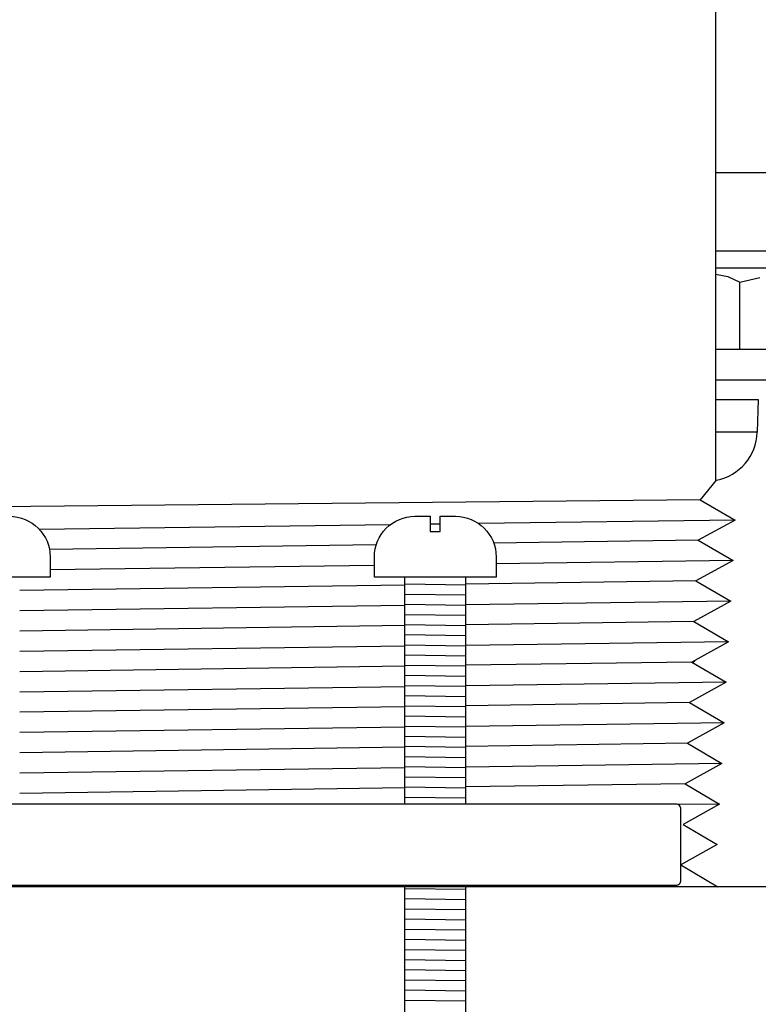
# Model space of a CAD drawing. Extents: x -169 to 2224, y 0 to 2796.
# Tile 140 of 256: x 1566.23 to 1568.5, y 406.75 to 409.78. Entities that reach past the tile are written whole.
import ezdxf

# ---------------------------------------------------------------- set-up
doc = ezdxf.new("R2010")
doc.units = 0
doc.header["$MEASUREMENT"] = 0
doc.header["$PDSIZE"] = 1
doc.layers.get('DEFPOINTS').update_dxf_attribs({"linetype": 'CONTINUOUS'})
for name, color, linetype in [('DIM', 3, 'CONTINUOUS'), ('GALV-4', 4, 'CONTINUOUS'), ('JACK-SCREW', 2, 'CONTINUOUS'), ('SPILL-BUCKET', 1, 'CONTINUOUS')]:
    doc.layers.add(name, color=color, linetype=linetype)
doc.styles.add('SIMPLEX', font='simplex')
doc.dimstyles.new('DIM64', dxfattribs={"dimscale": 64, "dimtxt": 0.09375, "dimasz": 0.09375, "dimexe": 0.0625, "dimexo": 0.0625, "dimgap": 0.046875, "dimtad": 1, "dimdec": 4, "dimzin": 3, "dimdsep": 46, "dimlunit": 4, "dimtxsty": 'SIMPLEX', "dimcen": 0, "dimclrd": 256, "dimclre": 256, "dimclrt": 256, "dimadec": 0, "dimazin": 0, "dimtfac": 1, "dimtdec": 4, "dimtmove": 0, "dimatfit": 3, "dimfxl": 1, "dimfrac": 2, "dimtolj": 1, "dimtzin": 0, "dimarcsym": 0})

# ---------------------------------------------------------------- blocks, each defined once
blk = doc.blocks.new('*D19')
at = {"layer": 'DEFPOINTS', "color": 0, "transparency": 16777216}
for p in [(1294.3654, 414.2886), (1931.8718, 414.0074), (1931.8718, 136.5159)]:
    blk.add_point(p, dxfattribs=at)
at = {"layer": 'DIM', "lineweight": -2, "transparency": 16777216}
for p, q in [((1294.3654, 410.2886), (1294.3654, 132.5159)), ((1931.8718, 410.0074), (1931.8718, 132.5159)), ((1300.3654, 136.5159), (1925.8718, 136.5159))]:
    blk.add_line(p, q, dxfattribs=at)
at = {"layer": 'DIM', "transparency": 16777216}
for points in [[(1300.3654, 137.5159), (1300.3654, 135.5159), (1294.3654, 136.5159)], [(1925.8718, 137.5159), (1925.8718, 135.5159), (1931.8718, 136.5159)]]:
    blk.add_solid(points, dxfattribs=at)
at = {"layer": 'DIM', "transparency": 16777216, "insert": (1613.1186, 144.0873), "char_height": 6, "attachment_point": 5, "style": 'SIMPLEX'}
blk.add_mtext('\\A1;53\'-1 1/2" (F.V. TANK SLAB)', dxfattribs=at)

msp = doc.modelspace()

# ---------------------------------------------------------------- linework, layer by layer
at = {"layer": 'GALV-4', "linetype": 'Continuous'}
for p, q in [((1568.37235, 409.86122), (1568.37235, 408.3614)), ((1568.32646, 408.30102), (1568.37586, 408.3614)), ((1568.32584, 408.30137), (1568.4334, 408.23892)), ((1568.4334, 408.23892), (1568.31922, 408.17646)), ((1568.31922, 408.17646), (1568.42678, 408.114)), ((1568.42678, 408.114), (1568.31259, 408.05155)), ((1568.31259, 408.05155), (1568.41982, 407.98909)), ((1568.41982, 407.98909), (1568.30597, 407.92663)), ((1568.30597, 407.92663), (1568.41286, 407.86417)), ((1568.41286, 407.86417), (1568.29935, 407.80172)), ((1568.29935, 407.80172), (1568.4059, 407.73926)), ((1568.31207, 407.80871), (1568.30296, 407.7996)), ((1568.4059, 407.73926), (1568.29273, 407.6768)), ((1568.29273, 407.6768), (1568.39895, 407.61434)), ((1568.39895, 407.61434), (1568.2861, 407.55189)), ((1568.2861, 407.55189), (1568.39199, 407.48943)), ((1568.39199, 407.48943), (1568.27948, 407.42697)), ((1568.27948, 407.42697), (1568.38503, 407.36451)), ((1568.38503, 407.36451), (1568.27286, 407.30206)), ((1568.27286, 407.30206), (1568.37808, 407.2396)), ((1568.37808, 407.2396), (1568.26624, 407.17714)), ((1568.26624, 407.17714), (1568.38039, 407.10916)), ((1568.38039, 407.10916), (1563.99165, 407.10916))]:
    msp.add_line(p, q, dxfattribs=at)
at = {"layer": 'GALV-4', "color": 7, "linetype": 'Continuous'}
for p, q in [((1568.32584, 408.30137), (1563.95396, 408.25736)), ((1567.3709, 408.22455), (1566.29112, 408.20995)), ((1567.52534, 408.22664), (1567.49409, 408.22622)), ((1568.4334, 408.23892), (1567.6435, 408.22824)), ((1567.32776, 408.16236), (1566.32187, 408.14805)), ((1568.31922, 408.17646), (1567.68997, 408.16751)), ((1567.32222, 408.09902), (1566.32392, 408.08548)), ((1568.42678, 408.114), (1567.69722, 408.10411)), ((1567.41597, 408.03875), (1566.23017, 408.02183)), ((1568.31259, 408.05155), (1567.60347, 408.04143)), ((1567.41597, 407.97543), (1566.23017, 407.9593)), ((1568.41982, 407.98909), (1567.60347, 407.97798)), ((1567.41597, 407.91389), (1566.23017, 407.89692)), ((1568.30597, 407.92663), (1567.60347, 407.91658)), ((1567.41597, 407.85057), (1566.23017, 407.83439)), ((1568.41286, 407.86417), (1567.60347, 407.85313)), ((1567.41597, 407.78903), (1566.23017, 407.77201)), ((1568.29935, 407.80172), (1567.60347, 407.79173)), ((1568.4059, 407.73926), (1567.60347, 407.72828)), ((1567.41597, 407.72571), (1566.23017, 407.70948)), ((1568.29273, 407.6768), (1567.60347, 407.66688)), ((1567.41597, 407.66418), (1566.23017, 407.6471)), ((1568.39895, 407.61434), (1567.60347, 407.60342)), ((1567.41597, 407.60085), (1566.23017, 407.58457)), ((1568.2861, 407.55189), (1567.60347, 407.54203)), ((1567.41597, 407.53932), (1566.23017, 407.52219)), ((1568.39199, 407.48943), (1567.60347, 407.47857)), ((1567.41597, 407.47599), (1566.23017, 407.45966)), ((1568.27948, 407.42697), (1567.60347, 407.41718)), ((1567.41597, 407.41446), (1566.23017, 407.39728)), ((1568.38503, 407.36451), (1568.25758, 407.36276))]:
    msp.add_line(p, q, dxfattribs=at)
at = {"layer": 'JACK-SCREW'}
for p, q in [((1567.41597, 407.3644), (1567.41597, 408.06305)), ((1567.60347, 407.3644), (1567.60347, 408.06305)), ((1567.41597, 406.68745), (1567.41597, 407.1144)), ((1567.60347, 406.06305), (1567.60347, 407.1144))]:
    msp.add_line(p, q, dxfattribs=at)
for points in [[(1566.32392, 408.12555), (1566.32392, 408.06305), (1565.94892, 408.06305), (1565.94892, 408.12555, -0.4142136), (1566.07392, 408.25055), (1566.12079, 408.25055), (1566.12079, 408.20367), (1566.15204, 408.20367), (1566.15204, 408.25055), (1566.19892, 408.25055, -0.4142136)], [(1567.69722, 408.12555), (1567.69722, 408.06305), (1567.32222, 408.06305), (1567.32222, 408.12555, -0.4142136), (1567.44722, 408.25055), (1567.49409, 408.25055), (1567.49409, 408.20367), (1567.52534, 408.20367), (1567.52534, 408.25055), (1567.57222, 408.25055, -0.4142136)]]:
    msp.add_lwpolyline(points, format="xyb", close=True, dxfattribs=at)
at = {"layer": 'JACK-SCREW', "color": 2, "linetype": 'Continuous'}
msp.add_lwpolyline([(1568.26624, 407.13003), (1568.26624, 407.34878, 0.4142136), (1568.25061, 407.3644), (1564.02222, 407.3644, 0.4142136), (1564.00659, 407.34878), (1564.00659, 407.13003, 0.4142136), (1564.02222, 407.1144), (1568.25061, 407.1144, 0.4142136)], format="xyb", close=True, dxfattribs=at)
at = {"layer": 'SPILL-BUCKET', "color": 7, "linetype": 'Continuous'}
for p, q in [((1568.37235, 409.309), (1569.19506, 409.309)), ((1568.37235, 409.06789), (1569.19627, 409.06788)), ((1568.37235, 408.61032), (1568.50453, 408.61032)), ((1568.50099, 408.509), (1568.37235, 408.509)), ((1567.41597, 408.0423), (1567.60347, 408.03963)), ((1567.41597, 408.01104), (1567.60347, 408.00838)), ((1567.41597, 407.97979), (1567.60347, 407.97712)), ((1567.41597, 407.94854), (1567.60347, 407.94587)), ((1567.41597, 407.91728), (1567.60347, 407.91462)), ((1567.41597, 407.88603), (1567.60347, 407.88336)), ((1567.41597, 407.85478), (1567.60347, 407.85211)), ((1567.41597, 407.82352), (1567.60347, 407.82086)), ((1567.41597, 407.79227), (1567.60347, 407.7896)), ((1567.41597, 407.76102), (1567.60347, 407.75835)), ((1567.41597, 407.72976), (1567.60347, 407.7271)), ((1567.41597, 407.69851), (1567.60347, 407.69584)), ((1567.41597, 407.66726), (1567.60347, 407.66459)), ((1567.41597, 407.636), (1567.60347, 407.63334)), ((1567.41597, 407.60475), (1567.60347, 407.60208)), ((1567.41597, 407.5735), (1567.60347, 407.57083)), ((1567.41597, 407.54225), (1567.60347, 407.53958)), ((1567.41597, 407.51099), (1567.60347, 407.50832)), ((1567.41597, 407.47974), (1567.60347, 407.47707)), ((1567.41597, 407.44849), (1567.60347, 407.44582)), ((1567.41597, 407.41723), (1567.60347, 407.41457)), ((1567.41597, 407.38598), (1567.60347, 407.38331)), ((1567.41597, 407.1047), (1567.60347, 407.10203)), ((1567.41597, 407.07345), (1567.60347, 407.07078)), ((1567.41597, 407.04219), (1567.60347, 407.03953)), ((1567.41597, 407.01094), (1567.60347, 407.00827)), ((1567.41597, 406.97969), (1567.60347, 406.97702)), ((1567.41597, 406.94844), (1567.60347, 406.94577)), ((1567.41597, 406.91718), (1567.60347, 406.91451)), ((1567.41597, 406.88593), (1567.60347, 406.88326)), ((1567.41597, 406.85468), (1567.60347, 406.85201)), ((1567.41597, 406.82342), (1567.60347, 406.82076)), ((1567.41597, 406.79217), (1567.60347, 406.7895)), ((1567.41597, 406.76092), (1567.60347, 406.75825))]:
    msp.add_line(p, q, dxfattribs=at)
at = {"layer": 'SPILL-BUCKET', "linetype": 'Continuous'}
for p, q in [((1568.86012, 409.01436), (1568.37235, 409.01436)), ((1568.37235, 408.99615), (1568.37266, 408.9962)), ((1568.37266, 408.9962), (1568.4104, 408.98873)), ((1568.4104, 408.98873), (1568.44802, 408.97123)), ((1568.44802, 408.97123), (1568.509, 408.98611)), ((1568.44802, 408.76453), (1568.44802, 408.97123)), ((1568.37235, 408.76453), (1568.95156, 408.76453)), ((1568.37235, 408.6706), (1568.56099, 408.6706)), ((1568.50453, 408.61032), (1568.50099, 408.509)), ((1568.37235, 408.3614), (1568.37586, 408.3614)), ((1568.55169, 407.10916), (1568.38039, 407.10916))]:
    msp.add_line(p, q, dxfattribs=at)
msp.add_arc((1568.34494, 408.51445), 0.15614, 281.42273, 358, dxfattribs=at)

# ---------------------------------------------------------------- dimensions: what is measured, and where the dimension line sits
at = {"layer": 'DIM'}
dim = msp.add_linear_dim(base=(1931.87181, 136.51592), p1=(1294.36544, 414.28861), p2=(1931.87181, 414.00736), angle=0, text='<> (F.V. TANK SLAB)', dimstyle='DIM64', dxfattribs=at)
dim.commit()
dim.dimension.update_dxf_attribs({"geometry": '*D19', "text_midpoint": (1613.11863, 144.08735)})

doc.saveas('drawing.dxf')
